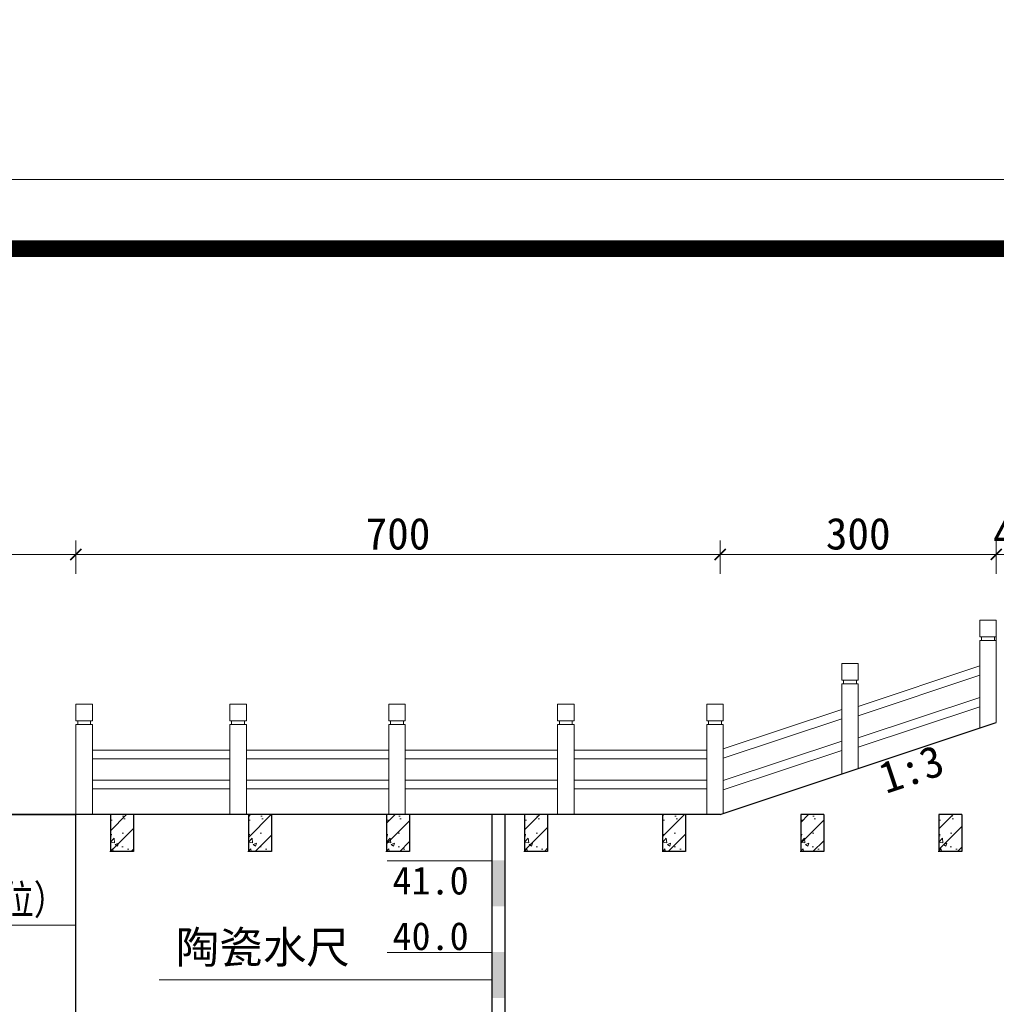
# Model space of a CAD drawing. Extents: x -13074 to 1448651, y 3648755 to 8081248.
# Tile 48 of 173: x 558313 to 558419, y 3858693 to 3858800. Entities that reach past the tile are written whole.
import ezdxf

# ---------------------------------------------------------------- set-up
doc = ezdxf.new("R2010")
doc.units = 0
doc.header["$PDMODE"] = 32
doc.header["$PDSIZE"] = 0.2
doc.layers.get('0').update_dxf_attribs({"linetype": 'CONTINUOUS'})
doc.layers.get('Defpoints').update_dxf_attribs({"linetype": 'CONTINUOUS'})
for name, color, linetype, lineweight in [('0.09折线', 6, 'CONTINUOUS', 9), ('0.09标注线', 3, 'CONTINUOUS', 9), ('0.30粗线', 7, 'CONTINUOUS', 30), ('SHEET', 1, 'CONTINUOUS', 15), ('细线', 7, 'CONTINUOUS', 15)]:
    doc.layers.add(name, color=color, linetype=linetype, lineweight=lineweight)
doc.layers.add('PUB_DIM', color=3, linetype='CONTINUOUS')
doc.styles.add('-仿宋_GB2312', font='FangSong_GB2312.ttf')
doc.styles.add('TSSD_Dimension', font='tssdeng.shx', dxfattribs={"width": 0.7, "bigfont": '1hztxt.shx'})
doc.dimstyles.new('TSSD_100_100', dxfattribs={"dimtxt": 300, "dimasz": 100, "dimexe": 100, "dimexo": 250, "dimgap": 100, "dimtad": 1, "dimdec": 0, "dimzin": 0, "dimdsep": 46, "dimtxsty": 'TSSD_Dimension', "dimblk": 'ARCHTICK', "dimcen": 0, "dimdle": 100, "dimclrt": 7, "dimadec": 0, "dimazin": 0, "dimtfac": 1, "dimtdec": 0, "dimtix": 1, "dimtmove": 2, "dimatfit": 3, "dimfxl": 1, "dimtolj": 1, "dimtzin": 0, "dimarcsym": 0})
doc.dimstyles.new('副本 (5) (2) STANDARD', dxfattribs={"dimtxt": 2.3, "dimasz": 1, "dimexe": 1.25, "dimexo": 1.5, "dimgap": 0.2, "dimtad": 1, "dimdec": 1, "dimzin": 0, "dimdsep": 46, "dimtxsty": '-仿宋_GB2312', "dimblk": 'ARCHTICK', "dimcen": 0.09, "dimadec": 0, "dimazin": 0, "dimtfac": 1, "dimtdec": 1, "dimtix": 1, "dimtmove": 2, "dimatfit": 3, "dimfxl": 1.7, "dimfxlon": 1, "dimtolj": 1, "dimtzin": 0, "dimlwd": 9, "dimlwe": 9, "dimarcsym": 0})

# ---------------------------------------------------------------- blocks, each defined once
blk = doc.blocks.new('_ARCHTICK')
at = {"color": 0, "linetype": 'ByBlock', "const_width": 0.15}
blk.add_lwpolyline([(-0.5, -0.5), (0.5, 0.5)], dxfattribs=at)
blk = doc.blocks.new('*D1808')
at = {"layer": '0.09标注线', "color": 0, "linetype": 'Continuous', "lineweight": 9}
for p, q in [((558419.16, 3858739.67), (558419.16, 3858743.29)), ((558423.16, 3858739.67), (558423.16, 3858743.29)), ((558419.16, 3858741.77), (558417.95, 3858741.77)), ((558423.16, 3858741.77), (558419.16, 3858741.77)), ((558423.16, 3858741.77), (558424.37, 3858741.77))]:
    blk.add_line(p, q, dxfattribs=at)
at = {"layer": 'Defpoints', "color": 0, "linetype": 'Continuous', "lineweight": 13}
for p in [(558419.16, 3858741.77), (558419.16, 3858726.5), (558423.16, 3858726.5)]:
    blk.add_point(p, dxfattribs=at)
at = {"layer": '0.09标注线', "color": 0, "linetype": 'Continuous', "lineweight": 9, "xscale": 1.21, "yscale": 1.21, "zscale": 1.21}
blk.add_blockref('_ARCHTICK', (558419.16, 3858741.77), dxfattribs=at)
at = {"layer": '0.09标注线', "color": 0, "linetype": 'Continuous', "lineweight": 9, "xscale": 1.21, "yscale": 1.21, "zscale": 1.21, "rotation": 180}
blk.add_blockref('_ARCHTICK', (558423.16, 3858741.77), dxfattribs=at)
at = {"layer": '0.09标注线', "color": 0, "linetype": 'Continuous', "lineweight": 13, "insert": (558421.16, 3858744), "char_height": 3.45, "attachment_point": 5, "style": '-仿宋_GB2312'}
blk.add_mtext('\\A1;40', dxfattribs=at)
blk = doc.blocks.new('*D1810')
at = {"layer": '0.09标注线', "color": 0, "linetype": 'Continuous', "lineweight": 9}
for p, q in [((558239.16, 3858739.67), (558239.16, 3858743.29)), ((558319.16, 3858739.67), (558319.16, 3858743.29)), ((558319.16, 3858741.77), (558239.16, 3858741.77))]:
    blk.add_line(p, q, dxfattribs=at)
at = {"layer": 'Defpoints', "color": 0, "linetype": 'Continuous', "lineweight": 13}
for p in [(558239.16, 3858741.77), (558239.16, 3858713.5), (558319.16, 3858708.5)]:
    blk.add_point(p, dxfattribs=at)
at = {"layer": '0.09标注线', "color": 0, "linetype": 'Continuous', "lineweight": 9, "xscale": 1.21, "yscale": 1.21, "zscale": 1.21, "rotation": 180}
blk.add_blockref('_ARCHTICK', (558239.16, 3858741.77), dxfattribs=at)
at = {"layer": '0.09标注线', "color": 0, "linetype": 'Continuous', "lineweight": 9, "xscale": 1.21, "yscale": 1.21, "zscale": 1.21}
blk.add_blockref('_ARCHTICK', (558319.16, 3858741.77), dxfattribs=at)
at = {"layer": '0.09标注线', "color": 0, "linetype": 'Continuous', "lineweight": 13, "insert": (558279.16, 3858744), "char_height": 3.45, "attachment_point": 5, "style": '-仿宋_GB2312'}
blk.add_mtext('\\A1;800', dxfattribs=at)
blk = doc.blocks.new('*D1827')
at = {"layer": '0.09标注线', "color": 0, "linetype": 'Continuous', "lineweight": 9}
for p, q in [((558319.16, 3858739.67), (558319.16, 3858743.29)), ((558389.16, 3858739.67), (558389.16, 3858743.29)), ((558319.16, 3858741.77), (558389.16, 3858741.77))]:
    blk.add_line(p, q, dxfattribs=at)
at = {"layer": 'Defpoints', "color": 0, "linetype": 'Continuous', "lineweight": 13}
for p in [(558389.16, 3858741.77), (558319.16, 3858713.5), (558389.16, 3858713.5)]:
    blk.add_point(p, dxfattribs=at)
at = {"layer": '0.09标注线', "color": 0, "linetype": 'Continuous', "lineweight": 9, "xscale": 1.21, "yscale": 1.21, "zscale": 1.21, "rotation": 180}
blk.add_blockref('_ARCHTICK', (558319.16, 3858741.77), dxfattribs=at)
at = {"layer": '0.09标注线', "color": 0, "linetype": 'Continuous', "lineweight": 9, "xscale": 1.21, "yscale": 1.21, "zscale": 1.21}
blk.add_blockref('_ARCHTICK', (558389.16, 3858741.77), dxfattribs=at)
at = {"layer": '0.09标注线', "color": 0, "linetype": 'Continuous', "lineweight": 13, "insert": (558354.16, 3858744), "char_height": 3.45, "attachment_point": 5, "style": '-仿宋_GB2312'}
blk.add_mtext('\\A1;700', dxfattribs=at)
blk = doc.blocks.new('*D1828')
at = {"layer": '0.09标注线', "color": 0, "linetype": 'Continuous', "lineweight": 9}
for p, q in [((558389.16, 3858739.67), (558389.16, 3858743.29)), ((558419.16, 3858739.67), (558419.16, 3858743.29)), ((558419.16, 3858741.77), (558389.16, 3858741.77))]:
    blk.add_line(p, q, dxfattribs=at)
at = {"layer": 'Defpoints', "color": 0, "linetype": 'Continuous', "lineweight": 13}
for p in [(558389.16, 3858741.77), (558419.16, 3858723.5), (558389.16, 3858713.5)]:
    blk.add_point(p, dxfattribs=at)
at = {"layer": '0.09标注线', "color": 0, "linetype": 'Continuous', "lineweight": 9, "xscale": 1.21, "yscale": 1.21, "zscale": 1.21, "rotation": 180}
blk.add_blockref('_ARCHTICK', (558389.16, 3858741.77), dxfattribs=at)
at = {"layer": '0.09标注线', "color": 0, "linetype": 'Continuous', "lineweight": 9, "xscale": 1.21, "yscale": 1.21, "zscale": 1.21}
blk.add_blockref('_ARCHTICK', (558419.16, 3858741.77), dxfattribs=at)
at = {"layer": '0.09标注线', "color": 0, "linetype": 'Continuous', "lineweight": 13, "insert": (558404.16, 3858744), "char_height": 3.45, "attachment_point": 5, "style": '-仿宋_GB2312'}
blk.add_mtext('\\A1;300', dxfattribs=at)
blk = doc.blocks.new('*D1656')
at = {"layer": 'Defpoints', "color": 0, "lineweight": 13}
for p in [(795706, 267581), (795535, 266220), (795733, 266164), (795134, 265865), (795134, 265865)]:
    blk.add_point(p, dxfattribs=at)
at = {"layer": 'PUB_DIM', "color": 0, "lineweight": -2}
blk.add_arc((795134, 265865), 536, 26.5651, 71.5651, dxfattribs=at)
at = {"layer": 'PUB_DIM', "color": 0, "lineweight": -2, "xscale": 100, "yscale": 100, "zscale": 100}
for p, rotation in [((795303, 266373), 161.5650511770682), ((795614, 266104), 296.5650511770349)]:
    blk.add_blockref('_ARCHTICK', p, dxfattribs=dict(at, rotation=rotation))
blk = doc.blocks.new('123')
at = {"layer": 'PUB_DIM', "color": 7}
dim = blk.add_angular_dim_2l(base=(795535.2, 266220.4), line1=((795732.5, 266163.8), (795133.8, 265864.5)), line2=((795133.8, 265864.5), (795706, 267580.9)), text=' ', dimstyle='TSSD_100_100', dxfattribs=at)
dim.commit()
dim.dimension.update_dxf_attribs({"geometry": '*D1656', "text_midpoint": (426562.1, 722353.3)})

msp = doc.modelspace()

# ---------------------------------------------------------------- hatches: boundary and pattern name
at = {"layer": '0.09标注线', "linetype": 'Continuous', "lineweight": 13}
h = msp.add_hatch(dxfattribs=at)
h.set_pattern_fill('ANSI31', color=256, scale=0.5, style=0)
h.set_pattern_definition([(45, (558322.9143, 3858709.5045), (-1.122532, 1.122532), [])])
h.paths.add_polyline_path([(558415.414, 3858713.504), (558412.914, 3858713.505), (558412.914, 3858709.504), (558415.414, 3858709.504)])
h.paths.add_polyline_path([(558400.414, 3858713.504), (558397.914, 3858713.505), (558397.914, 3858709.504), (558400.414, 3858709.504)])
h.paths.add_polyline_path([(558385.414, 3858713.504), (558382.914, 3858713.505), (558382.914, 3858709.504), (558385.414, 3858709.504)])
h.paths.add_polyline_path([(558370.414, 3858713.504), (558367.914, 3858713.505), (558367.914, 3858709.504), (558370.414, 3858709.504)])
h.paths.add_polyline_path([(558355.414, 3858713.504), (558352.914, 3858713.505), (558352.914, 3858709.504), (558355.414, 3858709.504)])
h.paths.add_polyline_path([(558340.414, 3858713.504), (558337.914, 3858713.505), (558337.914, 3858709.504), (558340.414, 3858709.504)])
h.paths.add_polyline_path([(558325.414, 3858713.504), (558322.914, 3858713.505), (558322.914, 3858709.504), (558325.414, 3858709.504)])
h = msp.add_hatch(dxfattribs=at)
h.set_pattern_fill('AR-CONC', color=256, scale=0.02, style=0)
h.set_pattern_definition([(50, (558322.9143, 3858709.5045), (3.6437, -0.3188), [0.381, -4.191]), (355, (558322.9143, 3858709.5045), (-0.705, 3.821), [0.3048, -3.3528]), (100.45, (558323.218, 3858709.478), (2.9389, 3.5023), [0.3238, -3.5618]), (46.18, (558322.9143, 3858710.5205), (5.4216, -0.841), [0.5715, -6.2865]), (96.64, (558323.366, 3858710.4504), (4.748, 4.9485), [0.4857, -5.3427]), (351.18, (558322.9143, 3858710.5205), (4.748, 4.9485), [0.4572, -5.0292]), (21, (558323.4223, 3858710.2665), (3.0323, -2.0453), [0.381, -4.191]), (326, (558323.4223, 3858710.2665), (1.236, 3.6838), [0.3048, -3.3528]), (71.45, (558323.675, 3858710.096), (4.2683, 1.6385), [0.3238, -3.5618]), (37.5, (558322.9143, 3858709.5045), (0.06177, 1.6911), [0, -3.31216, 0, -3.4036, 0, -3.3655]), (7.5, (558322.9143, 3858709.5045), (1.3364, 2.0036), [0, -1.94056, 0, -3.23596, 0, -1.2827]), (327.5, (558321.7815, 3858709.5045), (2.7118, -0.11457), [0, -1.27, 0, -3.9624, 0, -5.2578]), (317.5, (558321.2735, 3858709.5045), (2.9626, 0.5085), [0, -1.651, 0, -2.63144, 0, -3.7338])])
h.paths.add_polyline_path([(558325.414, 3858713.504), (558322.914, 3858713.504), (558322.914, 3858709.504), (558325.414, 3858709.504)])
h = msp.add_hatch(dxfattribs=at)
h.set_pattern_fill('AR-CONC', color=256, scale=0.02, style=0)
h.set_pattern_definition([(50, (558337.9143, 3858709.5045), (3.6437, -0.3188), [0.381, -4.191]), (355, (558337.9143, 3858709.5045), (-0.705, 3.821), [0.3048, -3.3528]), (100.45, (558338.218, 3858709.478), (2.9389, 3.5023), [0.3238, -3.5618]), (46.18, (558337.9143, 3858710.5205), (5.4216, -0.841), [0.5715, -6.2865]), (96.64, (558338.366, 3858710.4504), (4.748, 4.9485), [0.4857, -5.3427]), (351.18, (558337.9143, 3858710.5205), (4.748, 4.9485), [0.4572, -5.0292]), (21, (558338.4223, 3858710.2665), (3.0323, -2.0453), [0.381, -4.191]), (326, (558338.4223, 3858710.2665), (1.236, 3.6838), [0.3048, -3.3528]), (71.45, (558338.675, 3858710.096), (4.2683, 1.6385), [0.3238, -3.5618]), (37.5, (558337.9143, 3858709.5045), (0.06177, 1.6911), [0, -3.31216, 0, -3.4036, 0, -3.3655]), (7.5, (558337.9143, 3858709.5045), (1.3364, 2.0036), [0, -1.94056, 0, -3.23596, 0, -1.2827]), (327.5, (558336.7815, 3858709.5045), (2.7118, -0.11457), [0, -1.27, 0, -3.9624, 0, -5.2578]), (317.5, (558336.2735, 3858709.5045), (2.9626, 0.5085), [0, -1.651, 0, -2.63144, 0, -3.7338])])
h.paths.add_polyline_path([(558340.414, 3858713.504), (558337.914, 3858713.504), (558337.914, 3858709.504), (558340.414, 3858709.504)])
h = msp.add_hatch(dxfattribs=at)
h.set_pattern_fill('AR-CONC', color=256, scale=0.02, style=0)
h.set_pattern_definition([(50, (558352.9143, 3858709.5045), (3.6437, -0.3188), [0.381, -4.191]), (355, (558352.9143, 3858709.5045), (-0.705, 3.821), [0.3048, -3.3528]), (100.45, (558353.218, 3858709.478), (2.9389, 3.5023), [0.3238, -3.5618]), (46.18, (558352.9143, 3858710.5205), (5.4216, -0.841), [0.5715, -6.2865]), (96.64, (558353.366, 3858710.4504), (4.748, 4.9485), [0.4857, -5.3427]), (351.18, (558352.9143, 3858710.5205), (4.748, 4.9485), [0.4572, -5.0292]), (21, (558353.4223, 3858710.2665), (3.0323, -2.0453), [0.381, -4.191]), (326, (558353.4223, 3858710.2665), (1.236, 3.6838), [0.3048, -3.3528]), (71.45, (558353.675, 3858710.096), (4.2683, 1.6385), [0.3238, -3.5618]), (37.5, (558352.9143, 3858709.5045), (0.06177, 1.6911), [0, -3.31216, 0, -3.4036, 0, -3.3655]), (7.5, (558352.9143, 3858709.5045), (1.3364, 2.0036), [0, -1.94056, 0, -3.23596, 0, -1.2827]), (327.5, (558351.7815, 3858709.5045), (2.7118, -0.11457), [0, -1.27, 0, -3.9624, 0, -5.2578]), (317.5, (558351.2735, 3858709.5045), (2.9626, 0.5085), [0, -1.651, 0, -2.63144, 0, -3.7338])])
h.paths.add_polyline_path([(558355.414, 3858713.504), (558352.914, 3858713.504), (558352.914, 3858709.504), (558355.414, 3858709.504)])
h = msp.add_hatch(dxfattribs=at)
h.set_pattern_fill('AR-CONC', color=256, scale=0.02, style=0)
h.set_pattern_definition([(50, (558367.9143, 3858709.5045), (3.6437, -0.3188), [0.381, -4.191]), (355, (558367.9143, 3858709.5045), (-0.705, 3.821), [0.3048, -3.3528]), (100.45, (558368.218, 3858709.478), (2.9389, 3.5023), [0.3238, -3.5618]), (46.18, (558367.9143, 3858710.5205), (5.4216, -0.841), [0.5715, -6.2865]), (96.64, (558368.366, 3858710.4504), (4.748, 4.9485), [0.4857, -5.3427]), (351.18, (558367.9143, 3858710.5205), (4.748, 4.9485), [0.4572, -5.0292]), (21, (558368.4223, 3858710.2665), (3.0323, -2.0453), [0.381, -4.191]), (326, (558368.4223, 3858710.2665), (1.236, 3.6838), [0.3048, -3.3528]), (71.45, (558368.675, 3858710.096), (4.2683, 1.6385), [0.3238, -3.5618]), (37.5, (558367.9143, 3858709.5045), (0.06177, 1.6911), [0, -3.31216, 0, -3.4036, 0, -3.3655]), (7.5, (558367.9143, 3858709.5045), (1.3364, 2.0036), [0, -1.94056, 0, -3.23596, 0, -1.2827]), (327.5, (558366.7815, 3858709.5045), (2.7118, -0.11457), [0, -1.27, 0, -3.9624, 0, -5.2578]), (317.5, (558366.2735, 3858709.5045), (2.9626, 0.5085), [0, -1.651, 0, -2.63144, 0, -3.7338])])
h.paths.add_polyline_path([(558370.414, 3858713.504), (558367.914, 3858713.504), (558367.914, 3858709.504), (558370.414, 3858709.504)])
h = msp.add_hatch(dxfattribs=at)
h.set_pattern_fill('AR-CONC', color=256, scale=0.02, style=0)
h.set_pattern_definition([(50, (558382.9143, 3858709.5045), (3.6437, -0.3188), [0.381, -4.191]), (355, (558382.9143, 3858709.5045), (-0.705, 3.821), [0.3048, -3.3528]), (100.45, (558383.218, 3858709.478), (2.9389, 3.5023), [0.3238, -3.5618]), (46.18, (558382.9143, 3858710.5205), (5.4216, -0.841), [0.5715, -6.2865]), (96.64, (558383.366, 3858710.4504), (4.748, 4.9485), [0.4857, -5.3427]), (351.18, (558382.9143, 3858710.5205), (4.748, 4.9485), [0.4572, -5.0292]), (21, (558383.4223, 3858710.2665), (3.0323, -2.0453), [0.381, -4.191]), (326, (558383.4223, 3858710.2665), (1.236, 3.6838), [0.3048, -3.3528]), (71.45, (558383.675, 3858710.096), (4.2683, 1.6385), [0.3238, -3.5618]), (37.5, (558382.9143, 3858709.5045), (0.06177, 1.6911), [0, -3.31216, 0, -3.4036, 0, -3.3655]), (7.5, (558382.9143, 3858709.5045), (1.3364, 2.0036), [0, -1.94056, 0, -3.23596, 0, -1.2827]), (327.5, (558381.7815, 3858709.5045), (2.7118, -0.11457), [0, -1.27, 0, -3.9624, 0, -5.2578]), (317.5, (558381.2735, 3858709.5045), (2.9626, 0.5085), [0, -1.651, 0, -2.63144, 0, -3.7338])])
h.paths.add_polyline_path([(558385.414, 3858713.504), (558382.914, 3858713.504), (558382.914, 3858709.504), (558385.414, 3858709.504)])
h = msp.add_hatch(dxfattribs=at)
h.set_pattern_fill('AR-CONC', color=256, scale=0.02, style=0)
h.set_pattern_definition([(50, (558397.9143, 3858709.5045), (3.6437, -0.3188), [0.381, -4.191]), (355, (558397.9143, 3858709.5045), (-0.705, 3.821), [0.3048, -3.3528]), (100.45, (558398.218, 3858709.478), (2.9389, 3.5023), [0.3238, -3.5618]), (46.18, (558397.9143, 3858710.5205), (5.4216, -0.841), [0.5715, -6.2865]), (96.64, (558398.366, 3858710.4504), (4.748, 4.9485), [0.4857, -5.3427]), (351.18, (558397.9143, 3858710.5205), (4.748, 4.9485), [0.4572, -5.0292]), (21, (558398.4223, 3858710.2665), (3.0323, -2.0453), [0.381, -4.191]), (326, (558398.4223, 3858710.2665), (1.236, 3.6838), [0.3048, -3.3528]), (71.45, (558398.675, 3858710.096), (4.2683, 1.6385), [0.3238, -3.5618]), (37.5, (558397.9143, 3858709.5045), (0.06177, 1.6911), [0, -3.31216, 0, -3.4036, 0, -3.3655]), (7.5, (558397.9143, 3858709.5045), (1.3364, 2.0036), [0, -1.94056, 0, -3.23596, 0, -1.2827]), (327.5, (558396.7815, 3858709.5045), (2.7118, -0.11457), [0, -1.27, 0, -3.9624, 0, -5.2578]), (317.5, (558396.2735, 3858709.5045), (2.9626, 0.5085), [0, -1.651, 0, -2.63144, 0, -3.7338])])
h.paths.add_polyline_path([(558400.414, 3858713.504), (558397.914, 3858713.504), (558397.914, 3858709.504), (558400.414, 3858709.504)])
h = msp.add_hatch(dxfattribs=at)
h.set_pattern_fill('AR-CONC', color=256, scale=0.02, style=0)
h.set_pattern_definition([(50, (558412.9143, 3858709.5045), (3.6437, -0.3188), [0.381, -4.191]), (355, (558412.9143, 3858709.5045), (-0.705, 3.821), [0.3048, -3.3528]), (100.45, (558413.218, 3858709.478), (2.9389, 3.5023), [0.3238, -3.5618]), (46.18, (558412.9143, 3858710.5205), (5.4216, -0.841), [0.5715, -6.2865]), (96.64, (558413.366, 3858710.4504), (4.748, 4.9485), [0.4857, -5.3427]), (351.18, (558412.9143, 3858710.5205), (4.748, 4.9485), [0.4572, -5.0292]), (21, (558413.4223, 3858710.2665), (3.0323, -2.0453), [0.381, -4.191]), (326, (558413.4223, 3858710.2665), (1.236, 3.6838), [0.3048, -3.3528]), (71.45, (558413.675, 3858710.096), (4.2683, 1.6385), [0.3238, -3.5618]), (37.5, (558412.9143, 3858709.5045), (0.06177, 1.6911), [0, -3.31216, 0, -3.4036, 0, -3.3655]), (7.5, (558412.9143, 3858709.5045), (1.3364, 2.0036), [0, -1.94056, 0, -3.23596, 0, -1.2827]), (327.5, (558411.7815, 3858709.5045), (2.7118, -0.11457), [0, -1.27, 0, -3.9624, 0, -5.2578]), (317.5, (558411.2735, 3858709.5045), (2.9626, 0.5085), [0, -1.651, 0, -2.63144, 0, -3.7338])])
h.paths.add_polyline_path([(558415.414, 3858713.504), (558412.914, 3858713.504), (558412.914, 3858709.504), (558415.414, 3858709.504)])
for points in [[(558365.768, 3858708.546), (558364.343, 3858708.546), (558364.343, 3858703.546), (558365.768, 3858703.546)], [(558365.768, 3858708.546), (558364.343, 3858708.546), (558364.343, 3858703.546), (558365.768, 3858703.546)], [(558365.768, 3858698.574), (558364.343, 3858698.574), (558364.343, 3858693.574), (558365.768, 3858693.574)], [(558365.768, 3858698.574), (558364.343, 3858698.574), (558364.343, 3858693.574), (558365.768, 3858693.574)]]:
    msp.add_hatch(color=256, dxfattribs=at).paths.add_polyline_path(points)

# ---------------------------------------------------------------- linework, layer by layer
at = {"layer": '0.09折线', "color": 7}
for p, q in [((558417.364, 3858732.835), (558417.364, 3858734.635)), ((558417.364, 3858734.635), (558419.164, 3858734.635)), ((558417.364, 3858732.835), (558417.364, 3858734.635)), ((558417.364, 3858734.635), (558419.164, 3858734.635)), ((558417.364, 3858732.835), (558417.364, 3858734.635)), ((558417.364, 3858734.635), (558419.164, 3858734.635)), ((558419.164, 3858732.835), (558419.164, 3858734.635)), ((558417.364, 3858732.835), (558419.164, 3858732.835)), ((558417.364, 3858732.835), (558419.164, 3858732.835)), ((558417.364, 3858732.835), (558419.164, 3858732.835)), ((558417.564, 3858732.435), (558417.564, 3858732.835)), ((558417.564, 3858732.435), (558417.564, 3858732.835)), ((558417.564, 3858732.435), (558417.564, 3858732.835)), ((558418.964, 3858732.435), (558418.964, 3858732.835)), ((558419.164, 3858733.304), (558419.164, 3858723.504)), ((558419.164, 3858733.304), (558419.164, 3858723.504)), ((558419.164, 3858733.304), (558419.164, 3858723.504)), ((558419.164, 3858723.504), (558419.164, 3858733.304)), ((558419.164, 3858723.504), (558419.164, 3858733.304)), ((558417.364, 3858732.435), (558419.164, 3858732.435)), ((558417.364, 3858732.435), (558419.164, 3858732.435)), ((558417.364, 3858732.435), (558417.364, 3858722.904)), ((558417.364, 3858732.435), (558419.164, 3858732.435)), ((558402.364, 3858728.104), (558402.364, 3858729.904)), ((558402.364, 3858729.904), (558404.164, 3858729.904)), ((558402.364, 3858728.104), (558402.364, 3858729.904)), ((558402.364, 3858729.904), (558404.164, 3858729.904)), ((558402.364, 3858728.104), (558402.364, 3858729.904)), ((558402.364, 3858729.904), (558404.164, 3858729.904)), ((558404.164, 3858728.104), (558404.164, 3858729.904)), ((558404.164, 3858728.104), (558404.164, 3858729.904)), ((558404.164, 3858728.104), (558404.164, 3858729.904)), ((558404.164, 3858725.261), (558417.364, 3858729.66)), ((558404.164, 3858724.248), (558417.364, 3858728.648)), ((558402.364, 3858728.104), (558404.164, 3858728.104)), ((558402.364, 3858728.104), (558404.164, 3858728.104)), ((558402.364, 3858728.104), (558404.164, 3858728.104)), ((558402.364, 3858727.704), (558404.164, 3858727.704)), ((558402.364, 3858727.704), (558402.364, 3858717.904)), ((558402.364, 3858727.704), (558404.164, 3858727.704)), ((558402.364, 3858727.704), (558402.364, 3858717.904)), ((558402.364, 3858727.704), (558404.164, 3858727.704)), ((558402.364, 3858727.704), (558402.364, 3858717.904)), ((558402.564, 3858727.704), (558402.564, 3858728.104)), ((558402.564, 3858727.704), (558402.564, 3858728.104)), ((558402.564, 3858727.704), (558402.564, 3858728.104)), ((558403.964, 3858727.704), (558403.964, 3858728.104)), ((558403.964, 3858727.704), (558403.964, 3858728.104)), ((558403.964, 3858727.704), (558403.964, 3858728.104)), ((558404.164, 3858718.504), (558404.164, 3858727.704)), ((558404.164, 3858718.504), (558404.164, 3858727.704)), ((558404.164, 3858718.504), (558404.164, 3858727.704)), ((558404.164, 3858721.831), (558417.364, 3858726.231)), ((558319.164, 3858723.705), (558319.164, 3858725.505)), ((558319.164, 3858725.505), (558320.964, 3858725.505)), ((558319.164, 3858723.705), (558319.164, 3858725.505)), ((558319.164, 3858725.505), (558320.964, 3858725.505)), ((558319.164, 3858723.705), (558319.164, 3858725.505)), ((558319.164, 3858725.505), (558320.964, 3858725.505)), ((558320.964, 3858723.705), (558320.964, 3858725.505)), ((558320.964, 3858723.705), (558320.964, 3858725.505)), ((558320.964, 3858723.705), (558320.964, 3858725.505)), ((558335.889, 3858723.705), (558335.889, 3858725.505)), ((558335.889, 3858725.505), (558337.689, 3858725.505)), ((558335.889, 3858723.705), (558335.889, 3858725.505)), ((558335.889, 3858725.505), (558337.689, 3858725.505)), ((558335.889, 3858723.705), (558335.889, 3858725.505)), ((558335.889, 3858725.505), (558337.689, 3858725.505)), ((558337.689, 3858723.705), (558337.689, 3858725.505)), ((558337.689, 3858723.705), (558337.689, 3858725.505)), ((558337.689, 3858723.705), (558337.689, 3858725.505)), ((558353.157, 3858723.705), (558353.157, 3858725.505)), ((558353.157, 3858725.505), (558354.957, 3858725.505)), ((558353.157, 3858723.705), (558353.157, 3858725.505)), ((558353.157, 3858725.505), (558354.957, 3858725.505)), ((558353.157, 3858723.705), (558353.157, 3858725.505)), ((558353.157, 3858725.505), (558354.957, 3858725.505)), ((558354.957, 3858723.705), (558354.957, 3858725.505)), ((558354.957, 3858723.705), (558354.957, 3858725.505)), ((558354.957, 3858723.705), (558354.957, 3858725.505)), ((558371.496, 3858723.705), (558371.496, 3858725.505)), ((558371.496, 3858725.505), (558373.296, 3858725.505)), ((558371.496, 3858723.705), (558371.496, 3858725.505)), ((558371.496, 3858725.505), (558373.296, 3858725.505)), ((558371.496, 3858723.705), (558371.496, 3858725.505)), ((558371.496, 3858725.505), (558373.296, 3858725.505)), ((558373.296, 3858723.705), (558373.296, 3858725.505)), ((558373.296, 3858723.705), (558373.296, 3858725.505)), ((558373.296, 3858723.705), (558373.296, 3858725.505)), ((558387.704, 3858723.705), (558387.704, 3858725.505)), ((558387.704, 3858725.505), (558389.504, 3858725.505)), ((558387.704, 3858723.705), (558387.704, 3858725.505)), ((558387.704, 3858725.505), (558389.504, 3858725.505)), ((558387.704, 3858723.705), (558387.704, 3858725.505)), ((558387.704, 3858725.505), (558389.504, 3858725.505)), ((558389.504, 3858723.705), (558389.504, 3858725.505)), ((558389.504, 3858723.705), (558389.504, 3858725.505)), ((558389.504, 3858723.705), (558389.504, 3858725.505)), ((558404.164, 3858720.818), (558417.364, 3858725.218)), ((558389.504, 3858720.643), (558402.364, 3858724.93)), ((558319.164, 3858723.705), (558320.964, 3858723.705)), ((558319.164, 3858723.705), (558320.964, 3858723.705)), ((558319.164, 3858723.705), (558320.964, 3858723.705)), ((558319.164, 3858723.305), (558320.964, 3858723.305)), ((558319.164, 3858723.305), (558319.164, 3858713.505)), ((558319.164, 3858723.305), (558320.964, 3858723.305)), ((558319.164, 3858723.305), (558319.164, 3858713.505)), ((558319.164, 3858723.305), (558320.964, 3858723.305)), ((558319.164, 3858723.305), (558319.164, 3858713.505)), ((558319.364, 3858723.305), (558319.364, 3858723.705)), ((558319.364, 3858723.305), (558319.364, 3858723.705)), ((558319.364, 3858723.305), (558319.364, 3858723.705)), ((558320.764, 3858723.305), (558320.764, 3858723.705)), ((558320.764, 3858723.305), (558320.764, 3858723.705)), ((558320.764, 3858723.305), (558320.764, 3858723.705)), ((558320.964, 3858713.505), (558320.964, 3858723.305)), ((558320.964, 3858713.505), (558320.964, 3858723.305)), ((558320.964, 3858713.505), (558320.964, 3858723.305)), ((558335.889, 3858723.705), (558337.689, 3858723.705)), ((558335.889, 3858723.705), (558337.689, 3858723.705)), ((558335.889, 3858723.705), (558337.689, 3858723.705)), ((558335.889, 3858723.305), (558337.689, 3858723.305)), ((558335.889, 3858723.305), (558335.889, 3858713.505)), ((558335.889, 3858723.305), (558337.689, 3858723.305)), ((558335.889, 3858723.305), (558335.889, 3858713.505)), ((558335.889, 3858723.305), (558337.689, 3858723.305)), ((558335.889, 3858723.305), (558335.889, 3858713.505)), ((558336.089, 3858723.305), (558336.089, 3858723.705)), ((558336.089, 3858723.305), (558336.089, 3858723.705)), ((558336.089, 3858723.305), (558336.089, 3858723.705)), ((558337.489, 3858723.305), (558337.489, 3858723.705)), ((558337.489, 3858723.305), (558337.489, 3858723.705)), ((558337.489, 3858723.305), (558337.489, 3858723.705)), ((558337.689, 3858713.505), (558337.689, 3858723.305)), ((558337.689, 3858713.505), (558337.689, 3858723.305)), ((558337.689, 3858713.505), (558337.689, 3858723.305)), ((558353.157, 3858723.705), (558354.957, 3858723.705)), ((558353.157, 3858723.705), (558354.957, 3858723.705)), ((558353.157, 3858723.705), (558354.957, 3858723.705)), ((558353.157, 3858723.305), (558354.957, 3858723.305)), ((558353.157, 3858723.305), (558353.157, 3858713.505)), ((558353.157, 3858723.305), (558354.957, 3858723.305)), ((558353.157, 3858723.305), (558353.157, 3858713.505)), ((558353.157, 3858723.305), (558354.957, 3858723.305)), ((558353.157, 3858723.305), (558353.157, 3858713.505)), ((558353.357, 3858723.305), (558353.357, 3858723.705)), ((558353.357, 3858723.305), (558353.357, 3858723.705)), ((558353.357, 3858723.305), (558353.357, 3858723.705)), ((558354.757, 3858723.305), (558354.757, 3858723.705)), ((558354.757, 3858723.305), (558354.757, 3858723.705)), ((558354.757, 3858723.305), (558354.757, 3858723.705)), ((558354.957, 3858713.505), (558354.957, 3858723.305)), ((558354.957, 3858713.505), (558354.957, 3858723.305)), ((558354.957, 3858713.505), (558354.957, 3858723.305)), ((558371.496, 3858723.705), (558373.296, 3858723.705)), ((558371.496, 3858723.705), (558373.296, 3858723.705)), ((558371.496, 3858723.705), (558373.296, 3858723.705)), ((558371.496, 3858723.305), (558373.296, 3858723.305)), ((558371.496, 3858723.305), (558371.496, 3858713.505)), ((558371.496, 3858723.305), (558373.296, 3858723.305)), ((558371.496, 3858723.305), (558371.496, 3858713.505)), ((558371.496, 3858723.305), (558373.296, 3858723.305)), ((558371.496, 3858723.305), (558371.496, 3858713.505)), ((558371.696, 3858723.305), (558371.696, 3858723.705)), ((558371.696, 3858723.305), (558371.696, 3858723.705)), ((558371.696, 3858723.305), (558371.696, 3858723.705)), ((558373.096, 3858723.305), (558373.096, 3858723.705)), ((558373.096, 3858723.305), (558373.096, 3858723.705)), ((558373.096, 3858723.305), (558373.096, 3858723.705)), ((558373.296, 3858713.505), (558373.296, 3858723.305)), ((558373.296, 3858713.505), (558373.296, 3858723.305)), ((558373.296, 3858713.505), (558373.296, 3858723.305)), ((558387.704, 3858723.705), (558389.504, 3858723.705)), ((558387.704, 3858723.705), (558389.504, 3858723.705)), ((558387.704, 3858723.705), (558389.504, 3858723.705)), ((558387.704, 3858723.305), (558389.504, 3858723.305)), ((558387.704, 3858723.305), (558387.704, 3858713.505)), ((558387.704, 3858723.305), (558389.504, 3858723.305)), ((558387.704, 3858723.305), (558387.704, 3858713.505)), ((558387.704, 3858723.305), (558389.504, 3858723.305)), ((558387.704, 3858723.305), (558387.704, 3858713.505)), ((558387.904, 3858723.305), (558387.904, 3858723.705)), ((558387.904, 3858723.305), (558387.904, 3858723.705)), ((558387.904, 3858723.305), (558387.904, 3858723.705)), ((558389.304, 3858723.305), (558389.304, 3858723.705)), ((558389.304, 3858723.305), (558389.304, 3858723.705)), ((558389.304, 3858723.305), (558389.304, 3858723.705)), ((558389.504, 3858719.63), (558402.364, 3858723.917)), ((558389.504, 3858713.618), (558389.504, 3858723.305)), ((558389.504, 3858713.618), (558389.504, 3858723.305)), ((558389.504, 3858713.618), (558389.504, 3858723.305)), ((558389.504, 3858717.213), (558402.364, 3858721.5)), ((558320.964, 3858720.518), (558335.889, 3858720.518)), ((558337.689, 3858720.518), (558353.157, 3858720.518)), ((558354.957, 3858720.518), (558371.496, 3858720.518)), ((558373.296, 3858720.518), (558387.704, 3858720.518)), ((558389.504, 3858716.201), (558402.364, 3858720.487)), ((558320.964, 3858719.558), (558335.889, 3858719.558)), ((558337.689, 3858719.558), (558353.157, 3858719.558)), ((558354.957, 3858719.558), (558371.496, 3858719.558)), ((558373.296, 3858719.558), (558387.704, 3858719.558)), ((558320.964, 3858717.252), (558335.889, 3858717.252)), ((558337.689, 3858717.252), (558353.157, 3858717.252)), ((558354.957, 3858717.252), (558371.496, 3858717.252)), ((558373.296, 3858717.252), (558387.704, 3858717.252)), ((558320.964, 3858716.291), (558335.889, 3858716.291)), ((558337.689, 3858716.291), (558353.157, 3858716.291)), ((558354.957, 3858716.291), (558371.496, 3858716.291)), ((558373.296, 3858716.291), (558387.704, 3858716.291))]:
    msp.add_line(p, q, dxfattribs=at)
at = {"layer": '0.09标注线', "color": 3, "lineweight": 9}
for p, q in [((558352.971, 3858708.485), (558364.343, 3858708.485)), ((558352.971, 3858698.513), (558364.343, 3858698.513)), ((558364.343, 3858695.546), (558328.2, 3858695.546))]:
    msp.add_line(p, q, dxfattribs=at)
at = {"layer": '0.09标注线', "color": 7}
msp.add_line((558277.934, 3858701.505), (558319.164, 3858701.505), dxfattribs=at)
at = {"layer": '0.30粗线'}
for p, q in [((558419.164, 3858728.504), (558419.164, 3858728.504)), ((558389.164, 3858713.505), (558419.164, 3858723.504)), ((558175.603, 3858713.505), (558319.164, 3858713.505)), ((558389.164, 3858713.505), (558299.164, 3858713.505)), ((558319.164, 3858678.505), (558319.164, 3858713.505)), ((558325.414, 3858713.504), (558322.914, 3858713.505)), ((558322.914, 3858713.505), (558322.914, 3858709.504)), ((558325.414, 3858713.504), (558325.414, 3858709.504)), ((558340.414, 3858713.504), (558337.914, 3858713.505)), ((558337.914, 3858713.505), (558337.914, 3858709.504)), ((558340.414, 3858713.504), (558340.414, 3858709.504)), ((558355.414, 3858713.504), (558352.914, 3858713.505)), ((558352.914, 3858713.505), (558352.914, 3858709.504)), ((558355.414, 3858713.504), (558355.414, 3858709.504)), ((558370.414, 3858713.504), (558367.914, 3858713.505)), ((558367.914, 3858713.505), (558367.914, 3858709.504)), ((558370.414, 3858713.504), (558370.414, 3858709.504)), ((558385.414, 3858713.504), (558382.914, 3858713.505)), ((558382.914, 3858713.505), (558382.914, 3858709.504)), ((558385.414, 3858713.504), (558385.414, 3858709.504)), ((558400.414, 3858713.504), (558397.914, 3858713.505)), ((558397.914, 3858713.505), (558397.914, 3858709.504)), ((558400.414, 3858713.504), (558400.414, 3858709.504)), ((558415.414, 3858713.504), (558412.914, 3858713.505)), ((558412.914, 3858713.505), (558412.914, 3858709.504)), ((558415.414, 3858713.504), (558415.414, 3858709.504)), ((558325.414, 3858709.504), (558322.914, 3858709.504)), ((558340.414, 3858709.504), (558337.914, 3858709.504)), ((558355.414, 3858709.504), (558352.914, 3858709.504)), ((558370.414, 3858709.504), (558367.914, 3858709.504)), ((558385.414, 3858709.504), (558382.914, 3858709.504)), ((558400.414, 3858709.504), (558397.914, 3858709.504)), ((558415.414, 3858709.504), (558412.914, 3858709.504))]:
    msp.add_line(p, q, dxfattribs=at)
at = {"layer": '0.30粗线', "color": 7}
for p, q in [((558364.343, 3858713.505), (558364.343, 3858673.505)), ((558365.768, 3858713.505), (558365.768, 3858673.505))]:
    msp.add_line(p, q, dxfattribs=at)
at = {"layer": 'SHEET', "color": 7}
msp.add_lwpolyline([(558655.436, 3858336.989), (558025.437, 3858336.989), (558025.437, 3858782.489), (558655.436, 3858782.489)], close=True, dxfattribs=at)
at = {"layer": 'SHEET', "color": 7, "const_width": 1.8}
msp.add_lwpolyline([(558062.937, 3858774.989), (558647.936, 3858774.989), (558647.936, 3858344.489), (558062.937, 3858344.489)], close=True, dxfattribs=at)
at = {"layer": '细线', "lineweight": 15, "ltscale": 200}
msp.add_line((558419.164, 3858734.497), (558419.164, 3858734.597), dxfattribs=at)

# ---------------------------------------------------------------- block references
at = {"linetype": 'Continuous', "lineweight": 13, "xscale": 0.01000000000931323, "yscale": 0.009999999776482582, "zscale": 0.01}
msp.add_blockref('123', (552983.124, 3855442.078), dxfattribs=at)

# ---------------------------------------------------------------- texts
at = {"layer": '0.09标注线', "insert": (558406.064, 3858718.982), "char_height": 3.42, "width": 27.76662, "attachment_point": 1, "rotation": 18.5697, "style": '-仿宋_GB2312'}
msp.add_mtext('1:3', dxfattribs=at)
at = {"layer": '0.09标注线', "color": 3, "lineweight": 9, "char_height": 3.04, "width": 25.95252, "attachment_point": 3, "style": '-仿宋_GB2312'}
for s, insert in [('41.0', (558361.837, 3858707.873)), ('40.0', (558361.837, 3858701.836))]:
    msp.add_mtext(s, dxfattribs=dict(at, insert=insert))
at = {"layer": '0.09标注线', "color": 7, "insert": (558318.074, 3858705.863), "char_height": 3.192, "width": 50.10054, "attachment_point": 3, "style": '-仿宋_GB2312'}
msp.add_mtext('{\\W0.8;40.80(排水设计水位）}', dxfattribs=at)
at = {"layer": '0.09标注线', "insert": (558330.014, 3858700.828), "char_height": 3.465, "width": 28.13197, "attachment_point": 1, "style": '-仿宋_GB2312'}
msp.add_mtext('陶瓷水尺', dxfattribs=at)

# ---------------------------------------------------------------- dimensions: what is measured, and where the dimension line sits
at = {"layer": '0.09标注线', "linetype": 'Continuous', "lineweight": 13}
dim = msp.add_linear_dim(base=(558239.164, 3858741.773), p1=(558319.164, 3858708.505), p2=(558239.164, 3858713.505), angle=180, dimstyle='副本 (5) (2) STANDARD', override={"dimtxt": 3.45, "dimasz": 1.21, "dimexe": 1.52, "dimexo": 1.83, "dimgap": 0.5, "dimdec": 0, "dimlfac": 10, "dimfxl": 2.1}, dxfattribs=at)
dim.commit()
dim.dimension.update_dxf_attribs({"geometry": '*D1810', "text_midpoint": (558279.164, 3858743.998)})
for base, p1, p2, picture, middle in [((558389.164, 3858741.773), (558319.164, 3858713.505), (558389.164, 3858713.505), '*D1827', (558354.164, 3858743.998)), ((558389.164, 3858741.773), (558419.164, 3858723.504), (558389.164, 3858713.505), '*D1828', (558404.164, 3858743.998)), ((558419.164, 3858741.773), (558423.164, 3858726.504), (558419.164, 3858726.504), '*D1808', (558421.164, 3858743.998))]:
    dim = msp.add_linear_dim(base=base, p1=p1, p2=p2, dimstyle='副本 (5) (2) STANDARD', override={"dimtxt": 3.45, "dimasz": 1.21, "dimexe": 1.52, "dimexo": 1.83, "dimgap": 0.5, "dimdec": 0, "dimlfac": 10, "dimfxl": 2.1}, dxfattribs=at)
    dim.commit()
    dim.dimension.update_dxf_attribs({"geometry": picture, "text_midpoint": middle})

doc.saveas('drawing.dxf')
